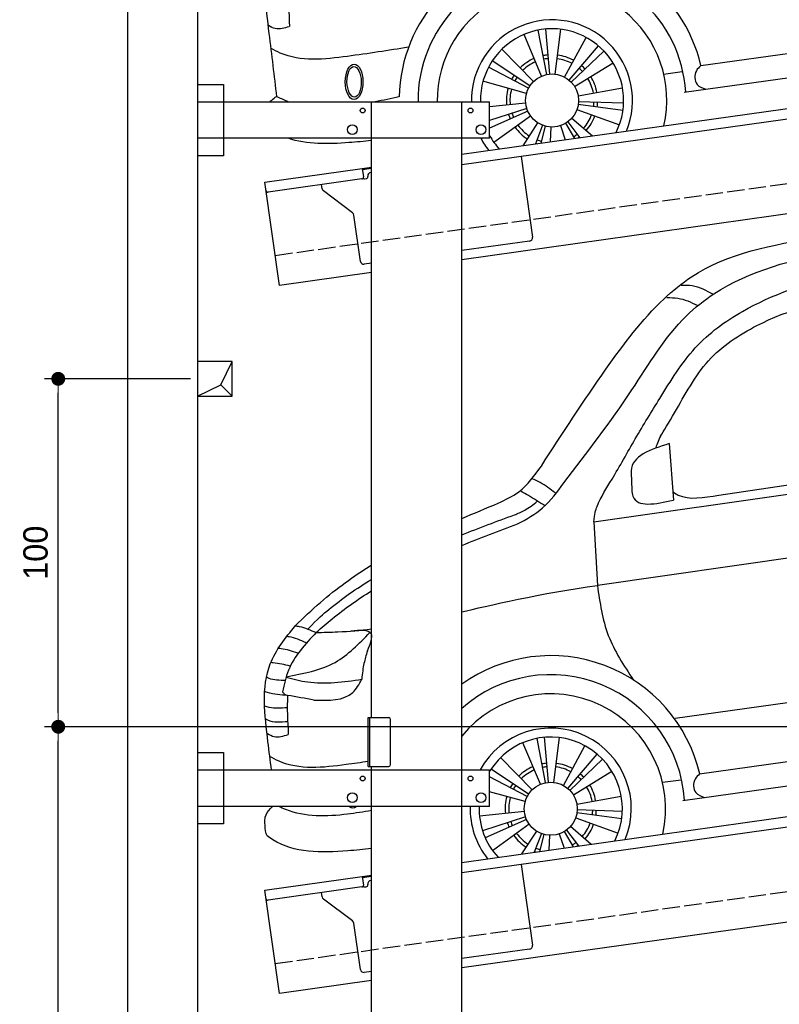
# Model space of a CAD drawing. Extents: x -311 to 6440, y -744 to 6224.
# Tile 2 of 7: x -311 to 1873, y 1052 to 3882. Entities that reach past the tile are written whole.
import ezdxf

# ---------------------------------------------------------------- set-up
doc = ezdxf.new("R2010")
doc.units = 0
doc.header["$LTSCALE"] = 10
doc.header["$MEASUREMENT"] = 0
doc.linetypes.add('GEN3', pattern=[6.25, 5, -1.25])
doc.layers.get('0').update_dxf_attribs({"linetype": 'CONTINUOUS'})
doc.layers.get('DEFPOINTS').update_dxf_attribs({"linetype": 'CONTINUOUS'})
for name, color, linetype in [('3', 6, 'GEN3'), ('BREAKTHROUGH', 1, 'CONTINUOUS'), ('CAR', 1, 'CONTINUOUS'), ('SICHTBARE_KANTEN_DIN_', 7, 'CONTINUOUS')]:
    doc.layers.add(name, color=color, linetype=linetype)
doc.layers.add('AM_0', color=7, linetype='CONTINUOUS', lineweight=30)
doc.layers.add('AM_5', color=3, linetype='CONTINUOUS', lineweight=15)
doc.dimstyles.new('KLAUS_DXF', dxfattribs={"dimscale": 20, "dimtxt": 3.5, "dimasz": 2, "dimexe": 2, "dimexo": 1, "dimgap": 1.5, "dimtad": 1, "dimlfac": 0.1, "dimdsep": 46, "dimtxsty": 'STANDARD', "dimblk": 'DOT', "dimcen": 2, "dimclrd": 256, "dimclre": 256, "dimclrt": 2, "dimadec": 0, "dimazin": 0, "dimtfac": 1, "dimtmove": 2, "dimatfit": 3, "dimfxl": 1, "dimtolj": 1, "dimarcsym": 0})

# ---------------------------------------------------------------- blocks, each defined once
blk = doc.blocks.new('_DOT')
at = {"color": 0, "linetype": 'ByBlock'}
blk.add_line((-0.5, 0), (-1, 0), dxfattribs=at)
at = {"color": 0, "linetype": 'ByBlock', "const_width": 0.5}
blk.add_lwpolyline([(-0.25, 0, 1), (0.25, 0, 1)], format="xyb", close=True, dxfattribs=at)
blk = doc.blocks.new('*D8')
at = {"layer": 'AM_5', "lineweight": -2, "transparency": 16777216}
for p, q in [((5479.5, 1850), (-240.5, 1850)), ((-200.5, -160), (-200.5, 1810)), ((179.5, -200), (-240.5, -200))]:
    blk.add_line(p, q, dxfattribs=at)
at = {"layer": 'DEFPOINTS', "color": 0, "transparency": 16777216}
for p in [(-200.5, 1850), (5499.5, 1850), (199.5, -200)]:
    blk.add_point(p, dxfattribs=at)
at = {"layer": 'AM_5', "lineweight": -2, "transparency": 16777216, "xscale": 40, "yscale": 40, "zscale": 40}
for p, rotation in [((-200.5, 1850), 90), ((-200.5, -200), 270)]:
    blk.add_blockref('_DOT', p, dxfattribs=dict(at, rotation=rotation))
at = {"layer": 'AM_5', "color": 2, "transparency": 16777216, "insert": (-265.5, 825), "char_height": 70, "attachment_point": 5, "rotation": 90}
blk.add_mtext('\\A1;205', dxfattribs=at)
blk = doc.blocks.new('*D9')
at = {"layer": 'AM_5', "lineweight": -2, "transparency": 16777216}
for p, q in [((179.5, 2850), (-240.5, 2850)), ((-200.5, 1890), (-200.5, 2810)), ((5479.5, 1850), (-240.5, 1850))]:
    blk.add_line(p, q, dxfattribs=at)
at = {"layer": 'DEFPOINTS', "color": 0, "transparency": 16777216}
for p in [(-200.5, 2850), (199.5, 2850), (5499.5, 1850)]:
    blk.add_point(p, dxfattribs=at)
at = {"layer": 'AM_5', "lineweight": -2, "transparency": 16777216, "xscale": 40, "yscale": 40, "zscale": 40}
for p, rotation in [((-200.5, 2850), 90), ((-200.5, 1850), 270)]:
    blk.add_blockref('_DOT', p, dxfattribs=dict(at, rotation=rotation))
at = {"layer": 'AM_5', "color": 2, "transparency": 16777216, "insert": (-265.5, 2350), "char_height": 70, "attachment_point": 5, "rotation": 90}
blk.add_mtext('\\A1;100', dxfattribs=at)
blk = doc.blocks.new('Car Van')
at = {"layer": 'CAR'}
for p, q in [((21072.7, 4570.5), (23398.2, 4902.5)), ((21289.9, 4795.1), (21301.9, 4632.6)), ((21432.3, 4647), (22071.8, 4741.7)), ((23398.2, 4720.3), (21083.3, 4387.6)), ((21180.9, 4711.1), (21182, 4662.3)), ((21072.7, 4570.5), (21083.3, 4387.6)), ((21307.1, 4005.8), (23258.8, 4280)), ((21377.3, 3846.1), (23233.9, 4106.9)), ((21329.3, 3769.5), (23298.8, 4045.7)), ((20919.4, 3816.1), (20868.7, 3935.5)), ((20934.6, 3820.8), (20909.9, 3948.1)), ((20942.5, 3821.9), (20931.2, 3951.1)), ((20958.5, 3821.6), (20974.3, 3950.4)), ((20985.5, 3813), (21047.3, 3927.1)), ((20895.8, 3800.4), (20804.9, 3893)), ((20998.6, 3803.9), (21082.8, 3902.7)), ((21004.4, 3798.5), (21098.4, 3887.9)), ((20885.6, 3788.1), (20777.5, 3859.8)), ((21014.2, 3785.8), (21124.7, 3853.8)), ((20881.5, 3781.2), (20773.5, 3837.6)), ((21323.8, 3828.2), (21270.2, 3820.9)), ((20875.7, 3766.4), (20773.5, 3794.8)), ((21024.3, 3759.3), (21152, 3782.2)), ((20873.3, 3738.1), (20744.2, 3724.9)), ((21024.7, 3735.4), (21153.3, 3717.7)), ((21025.4, 3743.4), (21155.1, 3739.2)), ((20876.6, 3722.5), (20753.1, 3682.7)), ((20879.4, 3715), (20760.7, 3662.5)), ((21020.9, 3720), (21143, 3675.9)), ((20887.3, 3701.2), (20782.2, 3625.2)), ((20907.9, 3681.7), (20865.6, 3615.8)), ((20988.1, 3680.3), (21014.1, 3636.7)), ((20994.8, 3684.7), (21029.1, 3638.8)), ((21006.5, 3695.5), (21065.3, 3643.9)), ((20922.2, 3674.5), (20901.9, 3620.9)), ((20929.8, 3672.1), (20916.9, 3623)), ((20945.6, 3669.7), (20943.5, 3626.7)), ((20973.6, 3673.6), (20987.4, 3632.9))]:
    blk.add_line(p, q, dxfattribs=at)
blk.add_circle((20949.2, 3745.9), 76.3, dxfattribs=at)
for radius, start, end in [(439.9, 13.1709, 125.5344), (385.3, 3.6036, 131.5697), (330.2, 347.2115, 140.7393), (231.7, 337.6174, 151.1587), (206, 333.3345, 148.5032), (131.2, 113, 134.4286), (120.9, 113, 134.4286), (131.2, 95, 101), (120.9, 95, 101), (120.9, 61.5714, 83), (131.2, 61.5714, 83), (120.9, 43.5714, 49.5714), (131.2, 43.5714, 49.5714), (131.2, 146.4286, 152.4286), (120.9, 146.4286, 152.4286), (120.9, 10.1429, 31.5714), (131.2, 10.1429, 31.5714), (131.2, 164.4286, 185.8571), (120.9, 164.4286, 185.8571), (231.7, 178.3252, 218.3826), (206, 178.1164, 222.6655), (120.9, 352.1429, 358.1429), (131.2, 352.1429, 358.1429), (120.9, 197.8571, 203.8571), (131.2, 197.8571, 203.8571), (120.9, 318.7143, 340.1429), (131.2, 318.7143, 340.1429), (131.2, 215.8571, 237.2857), (120.9, 215.8571, 237.2857), (131.2, 249.2857, 251.2385), (120.9, 249.2857, 255.2857), (120.9, 300.7143, 306.7143), (131.2, 304.7615, 306.7143)]:
    blk.add_arc((20949.2, 3745.9), radius, start, end, dxfattribs=at)
blk.add_ellipse((20380.2, 3799.5), major_axis=(-0.1, -50.8), ratio=0.500238, start_param=5.885343, end_param=6.683233, dxfattribs=at)
for points, knots in [([(20922.2, 4730.9), (20982.9, 4824.4), (21091.2, 4991.1), (21231.6, 5178.4), (21424.7, 5337.3), (21587.1, 5366), (21715.3, 5388.7)], [0, 0, 0, 0, 334.734651, 596.893259, 698.10809, 1076.889347, 1076.889347, 1076.889347, 1076.889347]), ([(20986.5, 4682.1), (21053.9, 4769.5), (21174.9, 4926.6), (21293.8, 5130.5), (21489, 5285.8), (21646.3, 5322.9), (21770, 5352.1)], [0, 0, 0, 0, 331.751844, 596.12862, 697.343452, 1070.857154, 1070.857154, 1070.857154, 1070.857154]), ([(21072.7, 4570.5), (21075, 4593.4), (21087.9, 4634.1), (21130.7, 4698.5), (21193.2, 4813.2), (21268.6, 4933.7), (21358.3, 5081), (21531.9, 5204.2), (21681, 5257.8), (21800.2, 5284)], [0, 0, 0, 0, 34.633344, 130.367254, 260.266155, 394.654289, 566.353713, 741.146733, 1042.18326, 1042.18326, 1042.18326, 1042.18326]), ([(21264.8, 4817), (21273.3, 4830.4), (21319, 4905.1), (21394.2, 5046.4), (21574.1, 5161.5), (21722.7, 5209.2), (22051, 5261.1)], [301.852914, 301.852914, 301.852914, 301.852914, 394.654289, 566.353713, 741.146733, 1038.026076, 1038.026076, 1038.026076, 1038.026076]), ([(21324.3, 5250.9), (21335, 5251), (21367.6, 5251.1), (21396.5, 5235.2), (21415.9, 5224.6)], [0, 0, 0, 0, 31.885172, 96.557607, 96.557607, 96.557607, 96.557607]), ([(21283.2, 5214.8), (21293.9, 5214.8), (21324.4, 5214.8), (21352.1, 5201.6), (21370.1, 5193)], [0, 0, 0, 0, 31.885172, 90.606066, 90.606066, 90.606066, 90.606066]), ([(21289.9, 4795.1), (21235.8, 4777.9), (21179.6, 4759.9), (21180.8, 4712.9), (21180.9, 4711.1)], [0, 0, 0, 0, 134.36016, 139.878732, 139.878732, 139.878732, 139.878732]), ([(20798.5, 4624), (20819.1, 4633.7), (20869.6, 4657.8), (20902.6, 4703.7), (20922.2, 4730.9)], [0, 0, 0, 0, 67.360769, 165.813557, 165.813557, 165.813557, 165.813557]), ([(20853.6, 4564.3), (20879, 4578.1), (20932.3, 4607.1), (20967.9, 4656.3), (20986.5, 4682.1)], [0, 0, 0, 0, 85.699898, 179.595193, 179.595193, 179.595193, 179.595193]), ([(20961.8, 4653.6), (20948.1, 4664.3), (20927.4, 4680.6), (20903.2, 4690.9), (20895, 4694.4)], [0, 0, 0, 0, 51.881649, 78.540589, 78.540589, 78.540589, 78.540589]), ([(20931, 4617.1), (20915.7, 4626.8), (20893.8, 4641), (20871.1, 4653.9), (20864.2, 4657.9)], [0, 0, 0, 0, 54.316515, 78.283223, 78.283223, 78.283223, 78.283223]), ([(21182, 4662.3), (21182.9, 4655.8), (21189.3, 4608.7), (21249.8, 4621.5), (21301.9, 4632.6)], [0, 0, 0, 0, 18.890469, 135.583873, 135.583873, 135.583873, 135.583873]), ([(21300.3, 4656.3), (21307.8, 4651.9), (21341, 4631.7), (21389.5, 4639.8), (21432.3, 4647)], [173.497725, 173.497725, 173.497725, 173.497725, 190.087535, 312.625806, 312.625806, 312.625806, 312.625806]), ([(20844.6, 4590.2), (20854.7, 4594.4), (20878.5, 4604.2), (20898.8, 4620.2), (20910.5, 4629.4)], [0, 0, 0, 0, 32.630299, 77.0114, 77.0114, 77.0114, 77.0114]), ([(20214.3, 4271.5), (20238.1, 4294.4), (20306.3, 4359.7), (20382.1, 4414.3), (20433.5, 4446.4)], [0, 0, 0, 0, 99.01122, 282.525902, 282.525902, 282.525902, 282.525902]), ([(20250.5, 4262.2), (20279.7, 4292.4), (20333.2, 4338.8), (20390.9, 4379), (20433.5, 4405.1)], [0, 0, 0, 0, 61.191082, 212.400599, 212.400599, 212.400599, 212.400599]), ([(21083.3, 4387.4), (21090.4, 4338.4), (21104.7, 4240), (21159.6, 4157.1), (21187.1, 4115.5)], [0, 0, 0, 0, 146.673025, 294.306169, 294.306169, 294.306169, 294.306169]), ([(20274.4, 4252.4), (20289.9, 4265.8), (20340.4, 4309.6), (20394.6, 4347.8), (20433.5, 4372.2)], [0, 0, 0, 0, 61.191082, 200.287904, 200.287904, 200.287904, 200.287904]), ([(20146, 3857.6), (20142.8, 3884.2), (20130.4, 3985.9), (20110.2, 4141.6), (20186.3, 4236.6), (20214.3, 4271.5)], [102.88586, 102.88586, 102.88586, 102.88586, 183.09991, 407.242491, 537.697964, 537.697964, 537.697964, 537.697964]), ([(20274.4, 4252.4), (20243.2, 4218.7), (20196.8, 4168.7), (20182.6, 4103.1), (20178, 4081.8)], [0, 0, 0, 0, 134.113244, 198.863456, 198.863456, 198.863456, 198.863456]), ([(20188.3, 4125.2), (20237.8, 4134.3), (20331.7, 4151.5), (20397.8, 4220), (20429.2, 4252.5)], [0, 0, 0, 0, 146.589383, 278.556341, 278.556341, 278.556341, 278.556341]), ([(20214.8, 4271.5), (20218.5, 4271), (20239.2, 4267.8), (20258.5, 4259.4), (20274.4, 4252.4)], [0, 0, 0, 0, 11.058748, 62.7292, 62.7292, 62.7292, 62.7292]), ([(20274.4, 4252.4), (20295.4, 4252.8), (20348.7, 4253.8), (20401.6, 4258.6), (20433.5, 4262.6)], [0, 0, 0, 0, 62.922164, 159.752377, 159.752377, 159.752377, 159.752377]), ([(20422.3, 4199.8), (20430.4, 4219.4), (20448.1, 4262.2), (20400.1, 4258.5), (20374.2, 4256.6)], [0, 0, 0, 0, 50.261015, 109.34861, 109.34861, 109.34861, 109.34861]), ([(20245.6, 4222.5), (20229.6, 4229.9), (20211.3, 4238.3), (20191.5, 4240.4), (20189, 4240.7)], [0, 0, 0, 0, 51.841966, 59.626213, 59.626213, 59.626213, 59.626213]), ([(20221.8, 4193.1), (20206, 4198.4), (20187.6, 4204.5), (20168.4, 4206.3), (20165.7, 4206.6)], [0, 0, 0, 0, 49.845493, 57.799057, 57.799057, 57.799057, 57.799057]), ([(20422.3, 4199.8), (20417.6, 4185), (20412.9, 4170.4), (20406.9, 4134.8), (20406, 4117.7)], [42.387721, 42.387721, 42.387721, 42.387721, 103.78676, 155.115105, 155.115105, 155.115105, 155.115105]), ([(20200, 4155.7), (20183.7, 4159.8), (20165.2, 4164.4), (20146.2, 4165.6), (20143.8, 4165.8)], [0, 0, 0, 0, 49.950236, 57.070608, 57.070608, 57.070608, 57.070608]), ([(20185.7, 4114.8), (20169.6, 4114.7), (20150.9, 4114.6), (20134.4, 4122.6), (20132.1, 4123.8)], [0, 0, 0, 0, 46.832425, 54.607177, 54.607177, 54.607177, 54.607177]), ([(20188.1, 4123.6), (20208.6, 4118.4), (20279.9, 4100.4), (20353.6, 4110.6), (20406.1, 4117.9)], [0, 0, 0, 0, 63.072856, 219.630486, 219.630486, 219.630486, 219.630486]), ([(20268.4, 4058.3), (20311, 4057), (20371, 4055.1), (20398.2, 4103.7), (20406.1, 4117.9)], [0, 0, 0, 0, 113.345743, 159.724118, 159.724118, 159.724118, 159.724118]), ([(20192.6, 4071.6), (20173, 4072.7), (20150.6, 4074), (20129.6, 4081.4), (20127, 4082.4)], [0, 0, 0, 0, 58.306737, 66.552342, 66.552342, 66.552342, 66.552342]), ([(20178, 4081.8), (20179.5, 4079.6), (20183, 4074.4), (20189.1, 4072.6), (20192.6, 4071.6)], [0, 0, 0, 0, 7.785315, 18.291548, 18.291548, 18.291548, 18.291548]), ([(20191.4, 4036.2), (20173.9, 4034.9), (20151.9, 4033.1), (20131, 4039.3), (20126.8, 4040.6)], [0, 0, 0, 0, 51.771152, 65.090699, 65.090699, 65.090699, 65.090699]), ([(20192.7, 3995.9), (20172.9, 3994.1), (20150.7, 3992.2), (20131.6, 4001.9), (20129.5, 4002.9)], [0, 0, 0, 0, 57.081248, 64.028558, 64.028558, 64.028558, 64.028558]), ([(20193.2, 3958), (20179.7, 3953.7), (20159, 3947.3), (20140.7, 3957.4), (20134.4, 3960.9)], [0, 0, 0, 0, 39.98906, 60.944602, 60.944602, 60.944602, 60.944602]), ([(20424.5, 3881.5), (20403.5, 3878.5), (20317.7, 3866.3), (20215.3, 3855.3), (20149.5, 3891.4), (20140.4, 3896.4)], [113.912784, 113.912784, 113.912784, 113.912784, 177.26422, 370.522965, 401.282956, 401.282956, 401.282956, 401.282956]), ([(21377.3, 3846.1), (21372.4, 3841.6), (21357.6, 3828.3), (21359.2, 3789.6), (21381.7, 3781.7), (21391.1, 3778.5)], [0, 0, 0, 0, 19.811779, 59.025277, 86.965319, 86.965319, 86.965319, 86.965319]), ([(20133.4, 3668.4), (20132.6, 3670.5), (20128.1, 3682.2), (20127.7, 3700.5), (20126.9, 3726.2), (20138, 3742.6), (20147.8, 3750.8), (20150.2, 3752.6)], [0, 0, 0, 0, 6.668808, 37.633719, 53.92976, 83.006518, 92.203416, 92.203416, 92.203416, 92.203416]), ([(20433.5, 3740.8), (20411, 3736.7), (20329.3, 3723.3), (20234.2, 3721.1), (20173.5, 3749.4), (20166.8, 3752.6)], [77.68835, 77.68835, 77.68835, 77.68835, 146.515463, 324.860687, 347.251757, 347.251757, 347.251757, 347.251757]), ([(20433.5, 3631.1), (20411.2, 3628.7), (20314.9, 3619.4), (20203.3, 3617.6), (20138.9, 3664.4), (20133.4, 3668.4)], [138.661944, 138.661944, 138.661944, 138.661944, 205.679389, 423.537531, 443.70981, 443.70981, 443.70981, 443.70981])]:
    blk.add_open_spline(points, degree=3, knots=knots, dxfattribs=at)
for points in [[(21264.8, 4817), (21258.4, 4802.4), (21252.1, 4787.8), (21250.6, 4781.7)], [(20693.5, 4579.8), (20728.4, 4595), (20763.5, 4609.6), (20798.5, 4624)], [(20693.5, 4532.9), (20743.6, 4553.2), (20794.2, 4572.1), (20844.6, 4590.2)], [(20693.5, 4502.6), (20746.6, 4524.6), (20800.3, 4544.8), (20853.6, 4564.3)], [(20693.5, 4311.9), (20760.8, 4327.3), (20928.1, 4367), (21083.3, 4387.6)], [(20192.6, 4071.6), (20190.1, 4035.2), (20192.4, 3997), (20194.6, 3958.9)], [(20268.4, 4058.3), (20243.1, 4062.7), (20217.8, 4067.2), (20192.6, 4071.6)]]:
    blk.add_open_spline(points, degree=3, dxfattribs=at)
blk = doc.blocks.new('Car190OG')
at = {"layer": 'CAR'}
for p, q in [((22019.4, 3839.4), (23876, 4100.2)), ((21971.3, 3762.8), (23940.9, 4039)), ((21576.7, 3814.1), (21551.9, 3941.4)), ((21584.6, 3815.2), (21573.3, 3944.4)), ((21600.6, 3814.9), (21616.4, 3943.7)), ((21561.5, 3809.4), (21510.8, 3928.8)), ((21627.6, 3806.3), (21689.3, 3920.4)), ((21537.9, 3793.7), (21447, 3886.3)), ((21640.7, 3797.3), (21724.9, 3896)), ((21646.5, 3791.8), (21740.5, 3881.2)), ((21527.7, 3781.4), (21419.6, 3853.1)), ((21523.6, 3774.5), (21408.6, 3834.5)), ((21656.3, 3779.1), (21766.8, 3847.1)), ((21965.9, 3821.5), (21912.3, 3814.2)), ((21517.8, 3759.7), (21392.8, 3794.5)), ((21666.4, 3752.6), (21794.1, 3775.5)), ((21667.5, 3736.7), (21797.2, 3732.5)), ((21515.4, 3731.4), (21412, 3720.8)), ((21518.6, 3715.8), (21412, 3681.4)), ((21521.5, 3708.3), (21412, 3659.9)), ((21663, 3713.3), (21785, 3669.2)), ((21666.8, 3728.8), (21795.4, 3711)), ((21529.4, 3694.5), (21424.3, 3618.5)), ((21648.6, 3688.8), (21707.4, 3637.2)), ((21550, 3675), (21507.7, 3609.1)), ((21564.3, 3667.8), (21544, 3614.2)), ((21571.9, 3665.4), (21559, 3616.3)), ((21587.6, 3663), (21585.6, 3620)), ((21615.7, 3666.9), (21629.5, 3626.2)), ((21630.2, 3673.6), (21656.1, 3630)), ((21636.9, 3678), (21671.1, 3632.1))]:
    blk.add_line(p, q, dxfattribs=at)
blk.add_circle((21591.3, 3739.2), 76.3, dxfattribs=at)
for radius, start, end in [(439.9, 13.1709, 178.658), (385.3, 3.6036, 180.5561), (330.2, 347.2115, 180.6489), (231.7, 337.6174, 180.9248), (206, 333.3345, 181.04), (131.2, 113, 134.4286), (120.9, 113, 134.4286), (131.2, 95, 101), (120.9, 95, 101), (120.9, 61.5714, 83), (131.2, 61.5714, 83), (120.9, 43.5714, 49.5714), (131.2, 43.5714, 49.5714), (131.2, 146.4286, 152.4286), (120.9, 146.4286, 152.4286), (120.9, 10.1429, 31.5714), (131.2, 10.1429, 31.5714), (131.2, 164.4286, 185.8571), (120.9, 164.4286, 185.8571), (120.9, 352.1429, 358.1429), (131.2, 352.1429, 358.1429), (131.2, 197.8571, 203.8571), (120.9, 197.8571, 203.8571), (120.9, 318.7143, 340.1429), (131.2, 318.7143, 340.1429), (131.2, 215.8571, 237.2857), (120.9, 215.8571, 237.2857), (231.7, 207.9887, 218.3826), (206, 209.5143, 222.6655), (120.9, 249.2857, 255.2857), (120.9, 300.7143, 306.7143), (131.2, 304.7615, 306.7143), (131.2, 249.2857, 251.2385)]:
    blk.add_arc((21591.3, 3739.2), radius, start, end, dxfattribs=at)
for major_axis, ratio in [((-0.1, -50.8), 0.500238), ((-1, 44.1), 0.466142)]:
    blk.add_ellipse((21022.3, 3792.8), major_axis=major_axis, ratio=ratio, dxfattribs=at)
for points, knots in [([(20800.3, 3749.8), (20793.1, 3809.5), (20777.2, 3942.4), (20752.3, 4134.9), (20828.4, 4229.9), (20856.4, 4264.8)], [0, 0, 0, 0, 183.09991, 407.242491, 537.697964, 537.697964, 537.697964, 537.697964]), ([(20835.3, 3951.3), (20821.7, 3947), (20801.1, 3940.6), (20782.8, 3950.7), (20776.5, 3954.2)], [0, 0, 0, 0, 39.98906, 60.944602, 60.944602, 60.944602, 60.944602]), ([(21178.2, 3892.1), (21120.7, 3883), (21000.4, 3864), (20857.4, 3848.6), (20791.6, 3884.7), (20782.5, 3889.7)], [0, 0, 0, 0, 177.26422, 370.522965, 401.282956, 401.282956, 401.282956, 401.282956]), ([(22019.4, 3839.4), (22014.5, 3834.9), (21999.7, 3821.6), (22001.3, 3782.9), (22023.8, 3775), (22033.2, 3771.8)], [0, 0, 0, 0, 19.811779, 59.025277, 86.965319, 86.965319, 86.965319, 86.965319]), ([(20781, 3735.4), (20782.4, 3737), (20787.9, 3742.9), (20794.3, 3747.5), (20799, 3750.9)], [76.910126, 76.910126, 76.910126, 76.910126, 83.006518, 100.500088, 100.500088, 100.500088, 100.500088]), ([(20832.6, 3735.4), (20831.5, 3735.9), (20820.1, 3740.4), (20809, 3745.9), (20799, 3750.9)], [321.328555, 321.328555, 321.328555, 321.328555, 324.860687, 358.297872, 358.297872, 358.297872, 358.297872]), ([(21072, 3624), (21050.8, 3621.7), (20971.2, 3614.2), (20886.2, 3611.8), (20832.8, 3630.4)], [142.299558, 142.299558, 142.299558, 142.299558, 205.679389, 377.516751, 377.516751, 377.516751, 377.516751])]:
    blk.add_open_spline(points, degree=3, knots=knots, dxfattribs=at)
for points in [[(20834.7, 4064.9), (20832.2, 4028.5), (20834.5, 3990.3), (20836.7, 3952.2)], [(21151.3, 3749.4), (21128.5, 3744.6), (21105.6, 3739.8), (21082.6, 3735.4)]]:
    blk.add_open_spline(points, degree=3, dxfattribs=at)

msp = doc.modelspace()

# ---------------------------------------------------------------- linework, layer by layer
for p, q in [((-0.481, -499.995), (-0.481, 5900.005)), ((959.991, 3495.181), (3438.83, 3843.559)), ((3445.976, 3814.269), (959.991, 3464.886)), ((199.991, 3696.226), (274.991, 3696.226)), ((199.991, 3696.226), (274.991, 3696.226)), ((274.991, 3696.226), (274.991, 3491.226)), ((274.991, 3696.226), (274.991, 3491.226)), ((199.991, 3646.226), (1039.991, 3646.226)), ((699.991, 1876.226), (699.991, 3646.226)), ((959.991, -193.774), (959.991, 3646.226)), ((1039.991, 3541.226), (1039.991, 3646.226)), ((3664.715, 3572.357), (959.991, 3192.233)), ((1039.991, 3541.226), (199.991, 3541.226)), ((274.991, 3491.226), (199.991, 3491.226)), ((274.991, 3491.226), (199.991, 3491.226)), ((1130.73, 3488.882), (1163.296, 3257.159)), ((393.756, 3415.602), (673.507, 3454.919)), ((673.507, 3454.919), (699.991, 3458.641)), ((673.507, 3454.919), (676.986, 3430.162)), ((699.991, 3454.601), (674.063, 3450.957)), ((672.731, 3424.515), (402.883, 3386.59)), ((680.297, 3424.568), (685.248, 3425.264)), ((689.504, 3430.911), (689.364, 3431.901)), ((697.875, 3443.196), (699.991, 3443.493)), ((435.508, 3118.522), (393.756, 3415.602)), ((558.024, 3396.419), (556.374, 3408.162)), ((645.648, 3326.723), (561.909, 3389.825)), ((668.162, 3187.573), (649.533, 3320.128)), ((1154.785, 3245.865), (959.991, 3218.488)), ((699.991, 3181.948), (679.456, 3179.062)), ((699.991, 3155.692), (435.508, 3118.522)), ((690.991, 1876.226), (749.991, 1876.226)), ((690.991, 1736.226), (690.991, 1876.226)), ((694.991, 1876.226), (694.991, 1736.226)), ((754.991, 1741.226), (754.991, 1871.226)), ((959.991, 1460.181), (3577.468, 1828.044)), ((3576.692, 1797.64), (959.991, 1429.886)), ((199.991, 1776.226), (274.991, 1776.226)), ((199.991, 1776.226), (274.991, 1776.226)), ((274.991, 1776.226), (274.991, 1571.226)), ((274.991, 1776.226), (274.991, 1571.226)), ((199.991, 1726.226), (1039.968, 1726.226)), ((690.991, 1736.226), (749.991, 1736.226)), ((699.991, -193.774), (699.991, 1736.226)), ((1039.968, 1621.226), (1039.968, 1726.226)), ((1039.968, 1621.226), (199.991, 1621.226)), ((274.991, 1571.226), (199.991, 1571.226)), ((274.991, 1571.226), (199.991, 1571.226)), ((3696.811, 1541.868), (959.991, 1157.233)), ((1130.73, 1453.882), (1163.296, 1222.159)), ((393.756, 1380.602), (673.507, 1419.919)), ((673.507, 1419.919), (699.991, 1423.641)), ((673.507, 1419.919), (676.986, 1395.162)), ((699.991, 1419.601), (674.063, 1415.957)), ((672.731, 1389.515), (402.883, 1351.59)), ((680.297, 1389.568), (685.248, 1390.264)), ((689.504, 1395.911), (689.364, 1396.901)), ((435.508, 1083.522), (393.756, 1380.602)), ((558.024, 1361.419), (556.374, 1373.162)), ((645.648, 1291.723), (561.909, 1354.825)), ((668.162, 1152.573), (649.533, 1285.128)), ((1154.785, 1210.865), (959.991, 1183.488)), ((699.991, 1146.948), (679.456, 1144.062)), ((699.991, 1120.692), (435.508, 1083.522))]:
    msp.add_line(p, q)
for centre, radius in [((674.991, 3621.226), 7), ((984.991, 3621.226), 7), ((644.991, 3566.226), 14), ((1014.991, 3566.226), 14), ((674.991, 1701.226), 7), ((984.991, 1701.226), 7), ((644.991, 1646.226), 14), ((1014.991, 1646.226), 14)]:
    msp.add_circle(centre, radius)
for centre, radius, start, end in [((672.035, 3429.466), 5, 278, 8), ((679.601, 3429.519), 5, 221.236717, 278), ((684.552, 3430.215), 5, 278, 8), ((699.267, 3433.293), 10, 98, 188), ((567.927, 3397.811), 10, 188, 233), ((402.187, 3391.541), 5, 188, 278), ((639.63, 3318.734), 10, 8, 53), ((1153.393, 3255.768), 10, 278, 8), ((678.065, 3188.965), 10, 188, 278), ((749.991, 1871.226), 5, 0, 90), ((749.991, 1741.226), 5, 270, 0), ((672.035, 1394.466), 5, 278, 8), ((679.601, 1394.519), 5, 221.236717, 278), ((684.552, 1395.215), 5, 278, 8), ((699.267, 1398.293), 10, 98, 188), ((567.927, 1362.811), 10, 188, 233), ((402.187, 1356.541), 5, 188, 278), ((639.63, 1283.736), 10, 8, 53), ((1153.393, 1220.768), 10, 278, 8), ((678.065, 1153.965), 10, 188, 278)]:
    msp.add_arc(centre, radius, start, end)
at = {"layer": '3'}
for p, q in [((423.4, 3204.675), (5430.808, 3908.42)), ((423.4, 1169.675), (5430.808, 1873.42))]:
    msp.add_line(p, q, dxfattribs=at)
at = {"layer": 'BREAKTHROUGH'}
for p, q in [((267.09, 2832.957), (299.717, 2900.005)), ((267.09, 2832.957), (299.717, 2900.005)), ((199.717, 2800.005), (267.09, 2832.957)), ((199.717, 2800.005), (267.09, 2832.957)), ((266.872, 2832.85), (299.717, 2800.005)), ((266.872, 2832.85), (299.717, 2800.005))]:
    msp.add_line(p, q, dxfattribs=at)
msp.add_lwpolyline([(299.717, 2900.005), (199.717, 2900.005), (199.717, 2800.005), (299.717, 2800.005)], close=True, dxfattribs=at)
msp.add_lwpolyline([(299.717, 2900.005), (199.717, 2900.005), (199.717, 2800.005), (299.717, 2800.005)], close=True, dxfattribs=at)
at = {"layer": 'SICHTBARE_KANTEN_DIN_'}
msp.add_line((199.449, 5700.005), (200.005, -200), dxfattribs=at)

# ---------------------------------------------------------------- block references
at = {"layer": 'AM_0'}
for name, p in [('Car190OG', (-20371.967, -89.214)), ('Car Van', (-19733.518, -2131.485))]:
    msp.add_blockref(name, p, dxfattribs=at)

# ---------------------------------------------------------------- dimensions: what is measured, and where the dimension line sits
at = {"layer": 'AM_5'}
for base, p1, p2, override, picture, middle in [((-200.481, 2850.005), (5499.51, 1850.005), (199.51, 2850.005), {"dimpost": '', "dimtol": 0, "dimlim": 0, "dimtp": 0, "dimtm": 0, "dimtfac": 1, "dimtdec": 2, "dimtolj": 1, "dimtzin": 7}, '*D9', (-265.481, 2350.005)), ((-200.481, 1850.005), (199.51, -199.995), (5499.51, 1850.005), {"dimtol": 0, "dimlim": 0, "dimtp": 0, "dimtm": 0, "dimtfac": 1, "dimtdec": 2, "dimtolj": 1, "dimtzin": 7}, '*D8', (-265.481, 825.005))]:
    dim = msp.add_linear_dim(base=base, p1=p1, p2=p2, angle=90, dimstyle='KLAUS_DXF', override=override, dxfattribs=at)
    dim.commit()
    dim.dimension.update_dxf_attribs({"geometry": picture, "text_midpoint": middle})

doc.saveas('drawing.dxf')
